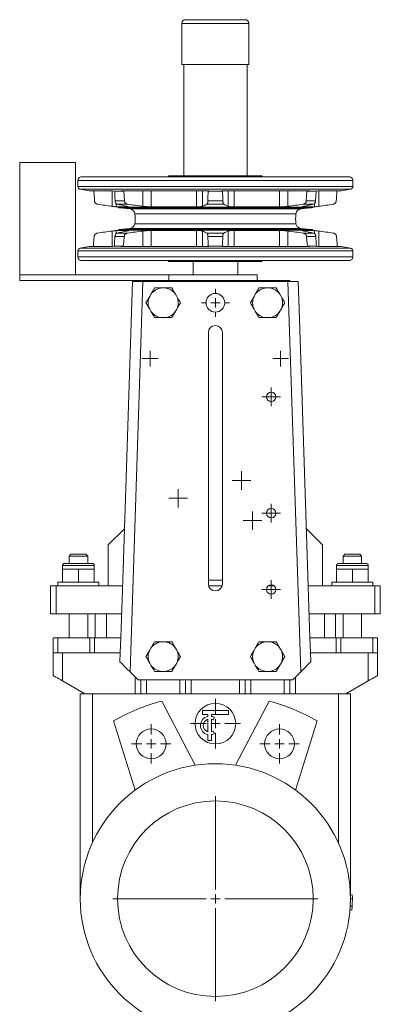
# Model space of a CAD drawing. Header units: millimetres. Extents: x -197 to 339, y 5 to 815.
# Tile 2 of 3: x -197 to -3, y 286 to 815. Entities that reach past the tile are written whole.
import ezdxf

# ---------------------------------------------------------------- set-up
doc = ezdxf.new("R2010")
doc.units = ezdxf.units.MM

# ---------------------------------------------------------------- blocks, each defined once
blk = doc.blocks.new('SW_CENTERMARKSYMBOL_0')
at = {"color": 0, "linetype": 'Continuous', "lineweight": 0}
for p, q in [((0, 5), (0, 55)), ((-5, 0), (-55, 0)), ((0, 0), (-2.5, 0)), ((0, 0), (0, 2.5)), ((0, 0), (0, -2.5)), ((0, 0), (2.5, 0)), ((5, 0), (55, 0)), ((0, -5), (0, -55))]:
    blk.add_line(p, q, dxfattribs=at)
blk = doc.blocks.new('SW_CENTERMARKSYMBOL_1')
at = {"color": 0, "linetype": 'Continuous', "lineweight": 0}
for p, q in [((0, 5), (0, 10.5)), ((-5, 0), (-10.5, 0)), ((0, 0), (-2.5, 0)), ((0, 0), (0, 2.5)), ((0, 0), (0, -2.5)), ((0, 0), (2.5, 0)), ((5, 0), (10.5, 0)), ((0, -5), (0, -10.5))]:
    blk.add_line(p, q, dxfattribs=at)
blk = doc.blocks.new('SW_CENTERMARKSYMBOL_2')
at = {"color": 0, "linetype": 'Continuous', "lineweight": 0}
for p, q in [((0, 5), (0, 10.5)), ((-5, 0), (-10.5, 0)), ((0, 0), (-2.5, 0)), ((0, 0), (0, 2.5)), ((0, 0), (0, -2.5)), ((0, 0), (2.5, 0)), ((5, 0), (10.5, 0)), ((0, -5), (0, -10.5))]:
    blk.add_line(p, q, dxfattribs=at)
blk = doc.blocks.new('SW_CENTERMARKSYMBOL_5')
at = {"color": 0, "linetype": 'Continuous', "lineweight": 0}
for p, q in [((0, 5), (0, 13.4)), ((-5, 0), (-13.4, 0)), ((0, 0), (-2.5, 0)), ((0, 0), (0, 2.5)), ((0, 0), (0, -2.5)), ((0, 0), (2.5, 0)), ((5, 0), (13.4, 0)), ((0, -5), (0, -13.4))]:
    blk.add_line(p, q, dxfattribs=at)
blk = doc.blocks.new('SW_CENTERMARKSYMBOL_6')
at = {"color": 0, "linetype": 'Continuous', "lineweight": 0}
for p, q in [((-2.5, 0), (-5, 0)), ((0, 0), (-2.5, 0)), ((0, 2.5), (0, 5)), ((0, 0), (0, 2.5)), ((0, 0), (0, -2.5)), ((0, 0), (2.5, 0)), ((2.5, 0), (5, 0)), ((0, -2.5), (0, -5))]:
    blk.add_line(p, q, dxfattribs=at)
blk = doc.blocks.new('SW_CENTERMARKSYMBOL_7')
at = {"color": 0, "linetype": 'Continuous', "lineweight": 0}
for p, q in [((-2.5, 0), (-5, 0)), ((0, 0), (-2.5, 0)), ((0, 2.5), (0, 5)), ((0, 0), (0, 2.5)), ((0, 0), (0, -2.5)), ((0, 0), (2.5, 0)), ((2.5, 0), (5, 0)), ((0, -2.5), (0, -5))]:
    blk.add_line(p, q, dxfattribs=at)
blk = doc.blocks.new('SW_CENTERMARKSYMBOL_8')
at = {"color": 0, "linetype": 'Continuous', "lineweight": 0}
for p, q in [((-2.5, 0), (-5, 0)), ((0, 0), (-2.5, 0)), ((0, 2.5), (0, 5)), ((0, 0), (0, 2.5)), ((0, 0), (0, -2.5)), ((0, 0), (2.5, 0)), ((2.5, 0), (5, 0)), ((0, -2.5), (0, -5))]:
    blk.add_line(p, q, dxfattribs=at)
blk = doc.blocks.new('SW_CENTERMARKSYMBOL_9')
at = {"color": 0, "linetype": 'Continuous', "lineweight": 0}
for p, q in [((0, 5), (0, 7.5)), ((-5, 0), (-7.5, 0)), ((0, 0), (-2.5, 0)), ((0, 0), (0, 2.5)), ((0, 0), (0, -2.5)), ((0, 0), (2.5, 0)), ((5, 0), (7.5, 0)), ((0, -5), (0, -7.5))]:
    blk.add_line(p, q, dxfattribs=at)
blk = doc.blocks.new('SW_CENTERMARKSYMBOL_10')
at = {"color": 0, "linetype": 'Continuous', "lineweight": 0}
for p, q in [((-2.5, 0), (-4.25, 0)), ((0, 0), (-2.5, 0)), ((0, 2.5), (0, 4.25)), ((0, 0), (0, 2.5)), ((0, 0), (0, -2.5)), ((0, 0), (2.5, 0)), ((2.5, 0), (4.25, 0)), ((0, -2.5), (0, -4.25))]:
    blk.add_line(p, q, dxfattribs=at)
blk = doc.blocks.new('SW_CENTERMARKSYMBOL_11')
at = {"color": 0, "linetype": 'Continuous', "lineweight": 0}
for p, q in [((-2.5, 0), (-4.25, 0)), ((0, 0), (-2.5, 0)), ((0, 2.5), (0, 4.25)), ((0, 0), (0, 2.5)), ((0, 0), (0, -2.5)), ((0, 0), (2.5, 0)), ((2.5, 0), (4.25, 0)), ((0, -2.5), (0, -4.25))]:
    blk.add_line(p, q, dxfattribs=at)
blk = doc.blocks.new('SW_CENTERMARKSYMBOL_12')
at = {"color": 0, "linetype": 'Continuous', "lineweight": 0}
for p, q in [((-2.5, 0), (-5, 0)), ((0, 0), (-2.5, 0)), ((0, 2.5), (0, 5)), ((0, 0), (0, 2.5)), ((0, 0), (0, -2.5)), ((0, 0), (2.5, 0)), ((2.5, 0), (5, 0)), ((0, -2.5), (0, -5))]:
    blk.add_line(p, q, dxfattribs=at)
blk = doc.blocks.new('SW_CENTERMARKSYMBOL_13')
at = {"color": 0, "linetype": 'Continuous', "lineweight": 0}
for p, q in [((-2.5, 0), (-5, 0)), ((0, 0), (-2.5, 0)), ((0, 2.5), (0, 5)), ((0, 0), (0, 2.5)), ((0, 0), (0, -2.5)), ((0, 0), (2.5, 0)), ((2.5, 0), (5, 0)), ((0, -2.5), (0, -5))]:
    blk.add_line(p, q, dxfattribs=at)
blk = doc.blocks.new('SW_CENTERMARKSYMBOL_14')
at = {"color": 0, "linetype": 'Continuous', "lineweight": 0}
for p, q in [((-2.5, 0), (-5, 0)), ((0, 0), (-2.5, 0)), ((0, 2.5), (0, 5)), ((0, 0), (0, 2.5)), ((0, 0), (0, -2.5)), ((0, 0), (2.5, 0)), ((2.5, 0), (5, 0)), ((0, -2.5), (0, -5))]:
    blk.add_line(p, q, dxfattribs=at)

msp = doc.modelspace()

# ---------------------------------------------------------------- linework, layer by layer
at = {"color": 7, "linetype": 'Continuous', "lineweight": 15}
for p, q in [((-107.78, 814.53), (-91.78, 814.53)), ((-91.78, 814.53), (-75.78, 814.53)), ((-109.78, 812.53), (-109.78, 790.53)), ((-73.78, 790.53), (-73.78, 812.53)), ((-109.78, 790.53), (-91.78, 790.53)), ((-108.78, 790.53), (-108.78, 730.68)), ((-91.78, 790.53), (-73.78, 790.53)), ((-74.78, 730.68), (-74.78, 790.53)), ((-166.78, 737.83), (-196.78, 737.83)), ((-196.78, 707.68), (-196.78, 737.83)), ((-166.78, 707.68), (-166.78, 737.83)), ((-163.53, 730.18), (-20.03, 730.18)), ((-116.88, 730.68), (-116.91, 730.18)), ((-116.88, 730.68), (-66.69, 730.68)), ((-66.66, 730.18), (-66.69, 730.68)), ((-165.53, 728.18), (-165.53, 724.95)), ((-18.03, 724.95), (-18.03, 728.18)), ((-164.28, 723.47), (-159.53, 722.68)), ((-146.83, 722.68), (-159.53, 722.68)), ((-156.98, 722.4), (-158.51, 722.68)), ((-147.22, 722.68), (-147.22, 714.34)), ((-146.83, 722.68), (-145.81, 722.4)), ((-145.81, 722.4), (-140.93, 722.4)), ((-95.23, 722.68), (-142.54, 722.68)), ((-140.93, 722.4), (-142.54, 722.68)), ((-130.74, 722.68), (-130.74, 714.34)), ((-126.26, 722.68), (-126.26, 714.02)), ((-101.96, 722.68), (-101.96, 714.02)), ((-98.64, 722.68), (-98.64, 714.34)), ((-95.23, 722.68), (-95.69, 722.4)), ((-95.69, 722.4), (-87.87, 722.4)), ((-41.03, 722.68), (-88.34, 722.68)), ((-87.87, 722.4), (-88.34, 722.68)), ((-84.93, 722.68), (-84.93, 714.34)), ((-81.61, 722.68), (-81.61, 714.02)), ((-57.3, 722.68), (-57.3, 714.02)), ((-52.82, 722.68), (-52.82, 714.34)), ((-41.03, 722.68), (-42.63, 722.4)), ((-42.63, 722.4), (-37.76, 722.4)), ((-37.76, 722.4), (-36.73, 722.68)), ((-24.03, 722.68), (-36.73, 722.68)), ((-36.35, 722.68), (-36.35, 714.34)), ((-25.05, 722.68), (-26.59, 722.4)), ((-24.03, 722.68), (-19.29, 723.47)), ((-145.58, 717.23), (-140.58, 717.23)), ((-144.98, 715.75), (-144.98, 714.02)), ((-144.98, 714.02), (-144.14, 713.91)), ((-144.98, 714.02), (-138.95, 714.02)), ((-144.46, 715.39), (-138.83, 715.39)), ((-144.14, 713.91), (-39.43, 713.91)), ((-126.26, 714.02), (-101.96, 714.02)), ((-96.3, 715.39), (-87.27, 715.39)), ((-95.79, 717.23), (-87.77, 717.23)), ((-81.61, 714.02), (-57.3, 714.02)), ((-44.73, 715.39), (-39.1, 715.39)), ((-44.61, 714.02), (-38.58, 714.02)), ((-42.98, 717.23), (-37.98, 717.23)), ((-39.43, 713.91), (-38.58, 714.02)), ((-38.58, 714.02), (-38.58, 715.78)), ((-143.02, 713.42), (-137.69, 712.89)), ((-45.87, 712.89), (-40.55, 713.42)), ((-196.78, 677.53), (-196.78, 707.68)), ((-166.78, 677.53), (-166.78, 707.68)), ((-147.22, 701.02), (-147.22, 692.68)), ((-145.68, 698.14), (-140.74, 698.14)), ((-144.27, 701.43), (-144.98, 701.34)), ((-144.98, 701.34), (-144.98, 699.67)), ((-138.95, 701.34), (-144.98, 701.34)), ((-144.53, 699.96), (-138.94, 699.96)), ((-144.27, 701.43), (-39.3, 701.43)), ((-137.69, 702.46), (-143.15, 701.91)), ((-130.74, 701.02), (-130.74, 692.68)), ((-101.96, 701.34), (-126.26, 701.34)), ((-126.26, 701.34), (-126.26, 692.68)), ((-101.96, 701.34), (-101.96, 692.68)), ((-98.64, 701.02), (-98.64, 692.68)), ((-96.27, 699.96), (-87.3, 699.96)), ((-95.75, 698.14), (-87.82, 698.14)), ((-84.93, 701.02), (-84.93, 692.68)), ((-57.3, 701.34), (-81.61, 701.34)), ((-81.61, 701.34), (-81.61, 692.68)), ((-57.3, 701.34), (-57.3, 692.68)), ((-52.82, 701.02), (-52.82, 692.68)), ((-40.41, 701.91), (-45.87, 702.46)), ((-44.63, 699.96), (-39.04, 699.96)), ((-38.58, 701.34), (-44.61, 701.34)), ((-42.82, 698.14), (-37.88, 698.14)), ((-38.58, 701.34), (-39.3, 701.43)), ((-38.58, 699.69), (-38.58, 701.34)), ((-36.35, 701.02), (-36.35, 692.68)), ((-159.53, 692.68), (-164.28, 691.88)), ((-146.83, 692.68), (-159.53, 692.68)), ((-158.51, 692.68), (-157.22, 692.91)), ((-145.97, 692.91), (-146.83, 692.68)), ((-145.97, 692.91), (-141.19, 692.91)), ((-142.54, 692.68), (-141.19, 692.91)), ((-95.23, 692.68), (-142.54, 692.68)), ((-95.62, 692.91), (-95.23, 692.68)), ((-95.62, 692.91), (-87.95, 692.91)), ((-88.34, 692.68), (-87.95, 692.91)), ((-41.03, 692.68), (-88.34, 692.68)), ((-42.38, 692.91), (-41.03, 692.68)), ((-42.38, 692.91), (-37.6, 692.91)), ((-36.73, 692.68), (-37.6, 692.91)), ((-24.03, 692.68), (-36.73, 692.68)), ((-26.34, 692.91), (-25.05, 692.68)), ((-19.29, 691.88), (-24.03, 692.68)), ((-165.53, 690.41), (-165.53, 687.18)), ((-18.03, 687.18), (-18.03, 690.41)), ((-163.53, 685.18), (-20.03, 685.18)), ((-116.91, 685.18), (-116.88, 684.68)), ((-116.88, 684.68), (-66.69, 684.68)), ((-103.78, 684.68), (-103.78, 677.53)), ((-79.78, 677.53), (-79.78, 684.68)), ((-66.69, 684.68), (-66.66, 685.18)), ((-196.78, 677.53), (-196.78, 674.53)), ((-196.78, 677.53), (-116.78, 677.53)), ((-116.78, 677.53), (-116.78, 674.53)), ((-116.78, 677.53), (-69.28, 677.53)), ((-69.28, 677.53), (-69.28, 674.53)), ((-196.78, 674.53), (-116.78, 674.53)), ((-130.7, 674.03), (-137.55, 464.29)), ((-136.28, 674.03), (-130.7, 674.03)), ((-131.78, 674.53), (-131.78, 674.03)), ((-130.7, 674.03), (-91.78, 674.03)), ((-126.78, 674.53), (-126.78, 674.03)), ((-116.78, 674.53), (-69.28, 674.53)), ((-91.78, 674.03), (-52.87, 674.03)), ((-69.28, 674.53), (-56.78, 674.53)), ((-56.78, 674.53), (-56.78, 674.03)), ((-56.78, 674.53), (-51.78, 674.53)), ((-46.01, 464.29), (-52.87, 674.03)), ((-52.87, 674.03), (-47.28, 674.03)), ((-51.78, 674.53), (-51.78, 674.03)), ((-126.39, 667.08), (-127.03, 665.98)), ((-119.14, 670.53), (-120.42, 670.53)), ((-112.53, 665.98), (-113.17, 667.08)), ((-70.39, 667.08), (-71.03, 665.98)), ((-63.14, 670.53), (-64.42, 670.53)), ((-56.53, 665.98), (-57.17, 667.08)), ((-127.03, 665.98), (-129.02, 662.53)), ((-71.03, 665.98), (-73.02, 662.53)), ((-127.03, 659.08), (-126.39, 657.97)), ((-113.17, 657.97), (-112.53, 659.08)), ((-71.03, 659.08), (-70.39, 657.97)), ((-57.17, 657.97), (-56.53, 659.08)), ((-120.42, 654.53), (-119.14, 654.53)), ((-64.42, 654.53), (-63.14, 654.53)), ((-95.53, 511.53), (-95.53, 646.53)), ((-88.03, 646.53), (-88.03, 511.53)), ((-140.63, 541.18), (-149.28, 532.53)), ((-34.28, 532.53), (-42.94, 541.18)), ((-149.28, 510.53), (-149.28, 532.53)), ((-34.28, 510.53), (-34.28, 532.53)), ((-169.28, 527.53), (-170.28, 526.53)), ((-170.28, 526.53), (-170.28, 522.53)), ((-165.28, 526.53), (-170.28, 526.53)), ((-169.28, 527.53), (-165.28, 527.53)), ((-165.28, 527.53), (-161.28, 527.53)), ((-160.28, 526.53), (-165.28, 526.53)), ((-160.28, 526.53), (-161.28, 527.53)), ((-160.28, 522.53), (-160.28, 526.53)), ((-22.28, 527.53), (-23.28, 526.53)), ((-23.28, 526.53), (-23.28, 522.53)), ((-18.28, 526.53), (-23.28, 526.53)), ((-22.28, 527.53), (-18.28, 527.53)), ((-18.28, 527.53), (-14.28, 527.53)), ((-13.28, 526.53), (-18.28, 526.53)), ((-13.28, 526.53), (-14.28, 527.53)), ((-13.28, 522.53), (-13.28, 526.53)), ((-173.78, 521.53), (-173.78, 519.53)), ((-173.78, 519.53), (-173.78, 512.53)), ((-169.53, 519.53), (-173.78, 519.53)), ((-172.78, 522.53), (-165.28, 522.53)), ((-165.28, 519.53), (-169.53, 519.53)), ((-165.28, 522.53), (-157.78, 522.53)), ((-165.28, 519.53), (-165.28, 512.53)), ((-161.03, 519.53), (-165.28, 519.53)), ((-156.78, 519.53), (-161.03, 519.53)), ((-156.78, 519.53), (-156.78, 521.53)), ((-156.78, 519.53), (-156.78, 512.53)), ((-26.78, 521.53), (-26.78, 519.53)), ((-26.78, 519.53), (-26.78, 512.53)), ((-26.78, 519.53), (-22.53, 519.53)), ((-25.78, 522.53), (-18.28, 522.53)), ((-22.53, 519.53), (-18.28, 519.53)), ((-18.28, 522.53), (-10.78, 522.53)), ((-18.28, 519.53), (-18.28, 512.53)), ((-18.28, 519.53), (-14.03, 519.53)), ((-14.03, 519.53), (-9.78, 519.53)), ((-9.78, 519.53), (-9.78, 521.53)), ((-9.78, 519.53), (-9.78, 512.53)), ((-95.53, 513.53), (-88.03, 513.53)), ((-180.28, 510.53), (-180.28, 495.53)), ((-180.28, 510.53), (-177.28, 510.53)), ((-177.28, 510.53), (-177.28, 495.53)), ((-177.28, 510.53), (-141.63, 510.53)), ((-176.28, 512.53), (-176.28, 510.53)), ((-165.28, 512.53), (-176.28, 512.53)), ((-154.28, 512.53), (-165.28, 512.53)), ((-154.28, 510.53), (-154.28, 512.53)), ((-95.4, 510.53), (-88.17, 510.53)), ((-63.28, 510.53), (-60.28, 510.53)), ((-41.93, 510.53), (-6.28, 510.53)), ((-29.28, 512.53), (-29.28, 510.53)), ((-29.28, 512.53), (-18.28, 512.53)), ((-18.28, 512.53), (-7.28, 512.53)), ((-7.28, 510.53), (-7.28, 512.53)), ((-6.28, 510.53), (-6.28, 495.53)), ((-6.28, 510.53), (-3.28, 510.53)), ((-3.28, 510.53), (-3.28, 495.53)), ((-180.28, 495.53), (-177.28, 495.53)), ((-177.28, 495.53), (-142.12, 495.53)), ((-170.28, 495.53), (-170.28, 482.53)), ((-160.28, 482.53), (-160.28, 495.53)), ((-156.28, 495.53), (-156.28, 482.53)), ((-150.28, 495.53), (-150.28, 482.53)), ((-41.44, 495.53), (-6.28, 495.53)), ((-33.28, 495.53), (-33.28, 482.53)), ((-27.28, 495.53), (-27.28, 482.53)), ((-23.28, 495.53), (-23.28, 482.53)), ((-13.28, 482.53), (-13.28, 495.53)), ((-6.28, 495.53), (-3.28, 495.53)), ((-142.37, 488.03), (-142.55, 482.53)), ((-41.2, 488.03), (-41.02, 482.53)), ((-178.78, 474.53), (-178.78, 482.53)), ((-178.78, 482.53), (-176.28, 482.53)), ((-176.28, 474.53), (-176.28, 482.53)), ((-176.28, 482.53), (-159.16, 482.53)), ((-159.16, 474.53), (-159.16, 482.53)), ((-159.16, 482.53), (-156.66, 482.53)), ((-156.66, 474.53), (-156.66, 482.53)), ((-156.66, 482.53), (-142.55, 482.53)), ((-142.55, 482.53), (-142.81, 474.53)), ((-41.02, 482.53), (-40.76, 474.53)), ((-41.02, 482.53), (-26.91, 482.53)), ((-26.91, 474.53), (-26.91, 482.53)), ((-26.91, 482.53), (-24.41, 482.53)), ((-24.41, 474.53), (-24.41, 482.53)), ((-24.41, 482.53), (-7.28, 482.53)), ((-7.28, 474.53), (-7.28, 482.53)), ((-7.28, 482.53), (-4.78, 482.53)), ((-4.78, 474.53), (-4.78, 482.53)), ((-126.39, 477.08), (-127.03, 475.98)), ((-119.14, 480.53), (-120.42, 480.53)), ((-112.53, 475.98), (-113.17, 477.08)), ((-70.39, 477.08), (-71.03, 475.98)), ((-63.14, 480.53), (-64.42, 480.53)), ((-56.53, 475.98), (-57.17, 477.08)), ((-178.78, 474.53), (-176.28, 474.53)), ((-178.78, 462.34), (-178.78, 474.53)), ((-176.28, 474.53), (-159.16, 474.53)), ((-173.78, 459.45), (-173.78, 474.53)), ((-159.16, 474.53), (-156.66, 474.53)), ((-156.66, 474.53), (-142.81, 474.53)), ((-142.81, 474.53), (-142.97, 469.71)), ((-40.76, 474.53), (-40.6, 469.71)), ((-40.76, 474.53), (-26.91, 474.53)), ((-26.91, 474.53), (-24.41, 474.53)), ((-24.41, 474.53), (-7.28, 474.53)), ((-9.78, 459.45), (-9.78, 474.53)), ((-7.28, 474.53), (-4.78, 474.53)), ((-4.78, 462.34), (-4.78, 474.53)), ((-127.03, 469.08), (-126.39, 467.97)), ((-113.17, 467.97), (-112.53, 469.08)), ((-71.03, 469.08), (-70.39, 467.97)), ((-57.17, 467.97), (-56.53, 469.08)), ((-133.29, 460.03), (-137.55, 464.29)), ((-133.29, 460.03), (-50.28, 460.03)), ((-131.78, 452.53), (-131.78, 460.03)), ((-128.78, 452.53), (-128.78, 460.03)), ((-120.42, 464.53), (-119.14, 464.53)), ((-110.78, 452.53), (-110.78, 460.03)), ((-107.78, 452.53), (-107.78, 460.03)), ((-75.78, 452.53), (-75.78, 460.03)), ((-72.78, 452.53), (-72.78, 460.03)), ((-64.42, 464.53), (-63.14, 464.53)), ((-54.78, 452.53), (-54.78, 460.03)), ((-51.78, 452.53), (-51.78, 460.03)), ((-46.01, 464.29), (-50.28, 460.03)), ((-173.78, 459.45), (-161.78, 452.53)), ((-21.78, 452.53), (-9.78, 459.45)), ((-164.28, 342.53), (-164.28, 452.53)), ((-164.28, 452.53), (-161.78, 452.53)), ((-134.78, 452.53), (-161.78, 452.53)), ((-157.78, 372.53), (-157.78, 452.53)), ((-131.78, 452.53), (-134.78, 452.53)), ((-128.78, 452.53), (-131.78, 452.53)), ((-110.78, 452.53), (-128.78, 452.53)), ((-107.78, 452.53), (-110.78, 452.53)), ((-104.78, 452.53), (-107.78, 452.53)), ((-78.78, 452.53), (-104.78, 452.53)), ((-75.78, 452.53), (-78.78, 452.53)), ((-72.78, 452.53), (-75.78, 452.53)), ((-54.78, 452.53), (-72.78, 452.53)), ((-51.78, 452.53), (-54.78, 452.53)), ((-48.78, 452.53), (-51.78, 452.53)), ((-21.78, 452.53), (-48.78, 452.53)), ((-25.78, 372.53), (-25.78, 452.53)), ((-21.78, 452.53), (-19.28, 452.53)), ((-19.28, 342.53), (-19.28, 452.53)), ((-102.65, 414.21), (-120.6, 448.68)), ((-80.91, 414.21), (-62.96, 448.68)), ((-98.78, 441.53), (-98.78, 443.53)), ((-98.78, 443.53), (-84.78, 443.53)), ((-95.78, 441.53), (-98.78, 441.53)), ((-95.78, 440.43), (-95.78, 441.53)), ((-95.78, 432.17), (-95.78, 438.88)), ((-93.78, 440.43), (-93.78, 441.53)), ((-84.78, 441.53), (-93.78, 441.53)), ((-93.78, 432.17), (-93.78, 438.88)), ((-92.28, 439.86), (-93.03, 438.56)), ((-84.78, 443.53), (-84.78, 441.53)), ((-146.47, 437.97), (-134.78, 400.9)), ((-37.1, 437.97), (-48.78, 400.9)), ((-95.78, 427.53), (-95.78, 430.63)), ((-93.78, 427.53), (-93.78, 430.63)), ((-92.28, 431.2), (-93.03, 432.5)), ((-95.78, 427.53), (-93.78, 427.53)), ((-19.31, 344.52), (-18.31, 344.54)), ((-19.39, 338.52), (-18.39, 338.46)), ((-19.28, 342.52), (-18.28, 342.52)), ((-19.53, 336.52), (-18.53, 336.44))]:
    msp.add_line(p, q, dxfattribs=at)
at = {"color": 8, "linetype": 'Continuous', "lineweight": 15}
for p, q in [((-109.78, 812.53), (-91.78, 812.53)), ((-91.78, 812.53), (-73.78, 812.53)), ((-165.53, 728.18), (-18.03, 728.18)), ((-165.53, 724.95), (-18.03, 724.95)), ((-164.28, 723.47), (-19.29, 723.47)), ((-138.95, 714.26), (-138.95, 714.02)), ((-44.61, 714.26), (-44.61, 714.02)), ((-143.02, 713.42), (-40.55, 713.42)), ((-137.69, 712.89), (-45.87, 712.89)), ((-135.02, 710.35), (-48.54, 710.35)), ((-135.02, 705), (-48.54, 705)), ((-143.15, 701.91), (-40.41, 701.91)), ((-138.95, 701.34), (-138.95, 701.1)), ((-137.69, 702.46), (-45.87, 702.46)), ((-44.61, 701.34), (-44.61, 701.1)), ((-165.53, 690.41), (-18.03, 690.41)), ((-164.28, 691.88), (-19.29, 691.88)), ((-165.53, 687.18), (-18.03, 687.18)), ((-165.28, 521.53), (-173.78, 521.53)), ((-156.78, 521.53), (-165.28, 521.53)), ((-18.28, 521.53), (-26.78, 521.53)), ((-9.78, 521.53), (-18.28, 521.53)), ((-134.78, 452.53), (-134.78, 461.52)), ((-104.78, 452.53), (-104.78, 460.03)), ((-78.78, 452.53), (-78.78, 460.03)), ((-48.78, 452.53), (-48.78, 461.52))]:
    msp.add_line(p, q, dxfattribs=at)
at = {"color": 7, "linetype": 'Continuous', "lineweight": 15, "flags": 128}
for points in [[(-156.64, 717.23), (-156.73, 718.53), (-156.98, 722.4)], [(-145.81, 722.4), (-145.68, 719.6), (-145.58, 717.23)], [(-140.58, 717.23), (-140.77, 720.02), (-140.93, 722.4)], [(-95.69, 722.4), (-95.77, 718.44), (-95.79, 717.23)], [(-87.77, 717.23), (-87.8, 718.44), (-87.87, 722.4)], [(-42.63, 722.4), (-42.82, 719.68), (-42.98, 717.23)], [(-37.98, 717.23), (-37.88, 719.6), (-37.76, 722.4)], [(-26.59, 722.4), (-26.84, 718.53), (-26.92, 717.23)], [(-157.22, 692.91), (-157.12, 694.23), (-156.8, 698.14)], [(-145.68, 698.14), (-145.88, 694.51), (-145.97, 692.91)], [(-141.19, 692.91), (-140.99, 695.29), (-140.74, 698.14)], [(-95.75, 698.14), (-95.65, 694.34), (-95.62, 692.91)], [(-87.95, 692.91), (-87.91, 694.34), (-87.82, 698.14)], [(-42.82, 698.14), (-42.62, 695.71), (-42.38, 692.91)], [(-37.6, 692.91), (-37.68, 694.51), (-37.88, 698.14)], [(-26.77, 698.14), (-26.45, 694.23), (-26.34, 692.91)], [(-142.37, 488.03), (-141.88, 503.02), (-139.92, 562.99), (-136.28, 674.03)], [(-47.28, 674.03), (-46.79, 659.03), (-44.83, 599.07), (-41.2, 488.03)], [(-142.97, 469.71), (-141.84, 468.58), (-140.52, 467.26), (-139.07, 465.81), (-137.55, 464.29)], [(-46.01, 464.29), (-44.5, 465.81), (-43.05, 467.26), (-41.73, 468.58), (-40.6, 469.71)], [(-178.78, 462.34), (-178.69, 462.29), (-178.4, 462.12), (-177.94, 461.85), (-177.32, 461.5), (-176.56, 461.06), (-175.7, 460.56), (-174.76, 460.02), (-173.78, 459.45)], [(-9.78, 459.45), (-8.81, 460.02), (-7.87, 460.56), (-7, 461.06), (-6.25, 461.5), (-5.63, 461.85), (-5.16, 462.12), (-4.88, 462.29), (-4.78, 462.34)]]:
    msp.add_lwpolyline(points, dxfattribs=at)
at = {"color": 7, "linetype": 'Continuous', "lineweight": 15}
for centre, radius in [((-91.78, 662.53), 5), ((-61.78, 612.03), 2.5), ((-61.78, 549.53), 2.5), ((-61.78, 508.53), 2.5), ((-91.78, 436.53), 10.9), ((-126.22, 425.68), 8), ((-57.34, 425.68), 8), ((-91.78, 342.53), 72.5), ((-91.78, 342.53), 52.5)]:
    msp.add_circle(centre, radius, dxfattribs=at)
for centre, radius, start, end in [((-107.78, 812.53), 2, 90, 180), ((-75.78, 812.53), 2, 0, 90), ((-152.82, 707.68), 18, 351.4469, 8.5531), ((-30.74, 707.68), 18, 171.4469, 188.5531), ((-164.03, 690.41), 1.5, 99.4623, 180), ((-19.53, 690.41), 1.5, 0, 80.5377), ((-119.78, 662.53), 8.03, 94.5671, 145.4329), ((-119.78, 662.53), 8.03, 34.5671, 85.4329), ((-63.78, 662.53), 8.03, 94.5671, 145.4329), ((-63.78, 662.53), 8.03, 34.5671, 85.4329), ((-119.78, 662.53), 8.03, 154.5671, 205.4329), ((-119.78, 662.53), 8.03, 334.5671, 25.4329), ((-63.78, 662.53), 8.03, 154.5671, 205.4329), ((-63.78, 662.53), 8.03, 334.5671, 25.4329), ((-119.78, 662.53), 8.03, 214.5671, 265.4329), ((-119.78, 662.53), 8.03, 274.5671, 325.4329), ((-63.78, 662.53), 8.03, 214.5671, 265.4329), ((-63.78, 662.53), 8.03, 274.5671, 325.4329), ((-91.78, 646.53), 3.75, 0, 180), ((-172.78, 521.53), 1, 90, 180), ((-157.78, 521.53), 1, 0, 90), ((-25.78, 521.53), 1, 90, 180), ((-10.78, 521.53), 1, 0, 90), ((-91.78, 511.53), 3.75, 180, 0), ((-119.78, 472.53), 8.03, 154.5671, 205.4329), ((-119.78, 472.53), 8.03, 94.5671, 145.4329), ((-119.78, 472.53), 8.03, 34.5671, 85.4329), ((-119.78, 472.53), 8.03, 334.5671, 25.4329), ((-63.78, 472.53), 8.03, 154.5671, 205.4329), ((-63.78, 472.53), 8.03, 94.5671, 145.4329), ((-63.78, 472.53), 8.03, 34.5671, 85.4329), ((-63.78, 472.53), 8.03, 334.5671, 25.4329), ((-119.78, 472.53), 8.03, 214.5671, 265.4329), ((-119.78, 472.53), 8.03, 274.5671, 325.4329), ((-63.78, 472.53), 8.03, 214.5671, 265.4329), ((-63.78, 472.53), 8.03, 274.5671, 325.4329), ((-91.78, 342.53), 110, 105.188, 119.812), ((-91.78, 342.53), 110, 60.188, 74.812), ((-94.78, 435.53), 5, 101.537, 258.463), ((-94.78, 435.53), 3.5, 106.6015, 253.3985), ((-94.78, 435.53), 5, 60, 78.463), ((-94.78, 435.53), 3.5, 60, 73.3985), ((-94.78, 435.53), 3.5, 286.6015, 300), ((-94.78, 435.53), 5, 281.537, 300), ((-91.78, 342.53), 73.5, 359.9921, 1.5727), ((-91.78, 342.53), 73.5, 355.2504, 356.831), ((-91.78, 342.53), 73.5, 356.831, 359.9921)]:
    msp.add_arc(centre, radius, start, end, dxfattribs=at)
for points, knots in [([(-163.53, 730.18), (-163.82, 730.14), (-164.41, 730.07), (-165.08, 729.53), (-165.47, 728.85), (-165.51, 728.4), (-165.53, 728.18)], [0, 0, 0, 0, 0.270274, 0.5624, 0.789715, 1, 1, 1, 1]), ([(-18.03, 728.18), (-18.07, 728.46), (-18.14, 729.05), (-18.68, 729.72), (-19.35, 730.11), (-19.81, 730.15), (-20.03, 730.18)], [0, 0, 0, 0, 0.2702688, 0.5623975, 0.7897122, 1, 1, 1, 1]), ([(-165.53, 724.95), (-165.51, 724.76), (-165.47, 724.36), (-165.14, 723.89), (-164.72, 723.58), (-164.42, 723.5), (-164.28, 723.47)], [0, 0, 0, 0, 0.272243, 0.561904, 0.787741, 1, 1, 1, 1]), ([(-19.29, 723.47), (-19.1, 723.52), (-18.72, 723.63), (-18.31, 724.03), (-18.07, 724.49), (-18.05, 724.8), (-18.03, 724.95)], [0, 0, 0, 0, 0.272247, 0.5619, 0.787744, 1, 1, 1, 1]), ([(-154.97, 715.39), (-155.07, 715.42), (-155.17, 715.45), (-155.37, 715.52), (-155.46, 715.56), (-155.65, 715.66), (-155.74, 715.71), (-155.92, 715.84), (-156.01, 715.91), (-156.17, 716.06), (-156.24, 716.15), (-156.37, 716.34), (-156.43, 716.44), (-156.52, 716.65), (-156.56, 716.76), (-156.62, 716.99), (-156.63, 717.11), (-156.64, 717.23)], [0, 0, 0, 0, 0.125, 0.125, 0.25, 0.25, 0.375, 0.375, 0.5, 0.5, 0.625, 0.625, 0.75, 0.75, 0.875, 0.875, 1, 1, 1, 1]), ([(-144.98, 714.02), (-145, 714.03), (-145.04, 714.04), (-145.59, 714.12), (-146.4, 714.23), (-147.01, 714.31), (-147.22, 714.34)], [0, 0, 0, 0, 0.19843, 0.519976, 0.841438, 1, 1, 1, 1]), ([(-145.58, 717.23), (-145.57, 717.11), (-145.56, 717), (-145.53, 716.77), (-145.5, 716.66), (-145.41, 716.34), (-145.32, 716.15), (-145.11, 715.83), (-144.99, 715.71), (-144.8, 715.56), (-144.73, 715.52), (-144.6, 715.45), (-144.53, 715.42), (-144.46, 715.39)], [0, 0, 0, 0, 0.125, 0.125, 0.25, 0.25, 0.5, 0.5, 0.75, 0.75, 0.875, 0.875, 1, 1, 1, 1]), ([(-144.14, 713.91), (-143.94, 713.77), (-143.6, 713.52), (-143.19, 713.45), (-143.02, 713.42)], [0, 0, 0, 0, 0.575123, 1, 1, 1, 1]), ([(-138.83, 715.39), (-138.94, 715.42), (-139.04, 715.45), (-139.25, 715.52), (-139.35, 715.56), (-139.55, 715.66), (-139.64, 715.71), (-139.83, 715.84), (-139.92, 715.91), (-140.08, 716.06), (-140.16, 716.15), (-140.3, 716.34), (-140.36, 716.44), (-140.46, 716.65), (-140.5, 716.76), (-140.55, 716.99), (-140.57, 717.11), (-140.58, 717.23)], [0, 0, 0, 0, 0.125, 0.125, 0.25, 0.25, 0.375, 0.375, 0.5, 0.5, 0.625, 0.625, 0.75, 0.75, 0.875, 0.875, 1, 1, 1, 1]), ([(-138.95, 714.02), (-138.77, 714.02), (-138.63, 714.03), (-138.51, 714.05), (-138.49, 714.06), (-138.46, 714.08), (-138.46, 714.09), (-138.49, 714.12), (-138.52, 714.14), (-138.6, 714.17), (-138.66, 714.19), (-138.87, 714.25), (-139.05, 714.29), (-139.29, 714.34)], [0, 0, 0, 0, 0.25, 0.25, 0.375, 0.375, 0.5, 0.5, 0.625, 0.625, 0.75, 0.75, 1, 1, 1, 1]), ([(-130.74, 714.34), (-130.56, 714.32), (-130.37, 714.29), (-129.99, 714.25), (-129.79, 714.23), (-129.4, 714.19), (-129.2, 714.17), (-128.8, 714.14), (-128.6, 714.12), (-128.21, 714.09), (-128.02, 714.08), (-127.64, 714.06), (-127.45, 714.05), (-126.9, 714.03), (-126.57, 714.02), (-126.26, 714.02)], [0, 0, 0, 0, 0.125, 0.125, 0.25, 0.25, 0.375, 0.375, 0.5, 0.5, 0.625, 0.625, 0.75, 0.75, 1, 1, 1, 1]), ([(-101.96, 714.02), (-101.57, 714.02), (-101.19, 714.03), (-100.66, 714.05), (-100.48, 714.06), (-100.16, 714.08), (-100, 714.09), (-99.71, 714.12), (-99.57, 714.14), (-99.32, 714.17), (-99.21, 714.19), (-98.9, 714.25), (-98.74, 714.29), (-98.64, 714.34)], [0, 0, 0, 0, 0.25, 0.25, 0.375, 0.375, 0.5, 0.5, 0.625, 0.625, 0.75, 0.75, 1, 1, 1, 1]), ([(-95.79, 717.23), (-95.8, 717.11), (-95.8, 717), (-95.82, 716.77), (-95.83, 716.66), (-95.87, 716.34), (-95.91, 716.15), (-96.01, 715.83), (-96.06, 715.71), (-96.15, 715.56), (-96.18, 715.52), (-96.24, 715.45), (-96.27, 715.42), (-96.3, 715.39)], [0, 0, 0, 0, 0.125, 0.125, 0.25, 0.25, 0.5, 0.5, 0.75, 0.75, 0.875, 0.875, 1, 1, 1, 1]), ([(-87.27, 715.39), (-87.3, 715.42), (-87.33, 715.45), (-87.39, 715.52), (-87.42, 715.56), (-87.47, 715.66), (-87.5, 715.71), (-87.56, 715.84), (-87.58, 715.91), (-87.63, 716.06), (-87.65, 716.15), (-87.69, 716.34), (-87.71, 716.44), (-87.74, 716.65), (-87.75, 716.76), (-87.77, 716.99), (-87.77, 717.11), (-87.77, 717.23)], [0, 0, 0, 0, 0.125, 0.125, 0.25, 0.25, 0.375, 0.375, 0.5, 0.5, 0.625, 0.625, 0.75, 0.75, 0.875, 0.875, 1, 1, 1, 1]), ([(-84.93, 714.34), (-84.88, 714.32), (-84.81, 714.29), (-84.65, 714.25), (-84.56, 714.23), (-84.25, 714.17), (-84, 714.14), (-83.56, 714.09), (-83.41, 714.08), (-83.08, 714.06), (-82.91, 714.05), (-82.55, 714.03), (-82.37, 714.03), (-82, 714.02), (-81.8, 714.02), (-81.61, 714.02)], [0, 0, 0, 0, 0.125, 0.125, 0.25, 0.25, 0.5, 0.5, 0.625, 0.625, 0.75, 0.75, 0.875, 0.875, 1, 1, 1, 1]), ([(-57.3, 714.02), (-57.15, 714.02), (-56.99, 714.02), (-56.65, 714.03), (-56.48, 714.03), (-56.12, 714.05), (-55.93, 714.06), (-55.55, 714.08), (-55.35, 714.09), (-54.76, 714.14), (-54.36, 714.17), (-53.57, 714.25), (-53.19, 714.29), (-52.82, 714.34)], [0, 0, 0, 0, 0.125, 0.125, 0.25, 0.25, 0.375, 0.375, 0.5, 0.5, 0.75, 0.75, 1, 1, 1, 1]), ([(-44.61, 714.02), (-44.8, 714.02), (-44.93, 714.03), (-45.05, 714.05), (-45.08, 714.06), (-45.1, 714.08), (-45.1, 714.09), (-45.07, 714.12), (-45.04, 714.14), (-44.96, 714.17), (-44.9, 714.19), (-44.7, 714.25), (-44.51, 714.29), (-44.28, 714.34)], [0, 0, 0, 0, 0.25, 0.25, 0.375, 0.375, 0.5, 0.5, 0.625, 0.625, 0.75, 0.75, 1, 1, 1, 1]), ([(-42.98, 717.23), (-43, 717.11), (-43.01, 717), (-43.07, 716.77), (-43.11, 716.66), (-43.25, 716.34), (-43.39, 716.15), (-43.72, 715.83), (-43.91, 715.71), (-44.21, 715.56), (-44.31, 715.52), (-44.52, 715.45), (-44.63, 715.42), (-44.73, 715.39)], [0, 0, 0, 0, 0.125, 0.125, 0.25, 0.25, 0.5, 0.5, 0.75, 0.75, 0.875, 0.875, 1, 1, 1, 1]), ([(-40.55, 713.42), (-40.32, 713.47), (-39.91, 713.54), (-39.58, 713.8), (-39.43, 713.91)], [0, 0, 0, 0, 0.544693, 1, 1, 1, 1]), ([(-39.1, 715.39), (-39.03, 715.42), (-38.97, 715.45), (-38.84, 715.52), (-38.77, 715.56), (-38.65, 715.66), (-38.58, 715.71), (-38.47, 715.84), (-38.41, 715.91), (-38.3, 716.06), (-38.25, 716.15), (-38.17, 716.34), (-38.13, 716.44), (-38.06, 716.65), (-38.04, 716.76), (-38, 716.99), (-37.99, 717.11), (-37.98, 717.23)], [0, 0, 0, 0, 0.125, 0.125, 0.25, 0.25, 0.375, 0.375, 0.5, 0.5, 0.625, 0.625, 0.75, 0.75, 0.875, 0.875, 1, 1, 1, 1]), ([(-36.35, 714.34), (-36.36, 714.34), (-36.79, 714.28), (-37.56, 714.18), (-38.36, 714.06), (-38.51, 714.04), (-38.58, 714.02)], [0, 0, 0, 0, 0.006255, 0.346937, 0.684384, 1, 1, 1, 1]), ([(-26.92, 717.23), (-26.93, 717.11), (-26.95, 717), (-27, 716.77), (-27.04, 716.66), (-27.18, 716.34), (-27.31, 716.15), (-27.63, 715.83), (-27.81, 715.71), (-28.1, 715.56), (-28.19, 715.52), (-28.39, 715.45), (-28.5, 715.42), (-28.6, 715.39)], [0, 0, 0, 0, 0.125, 0.125, 0.25, 0.25, 0.5, 0.5, 0.75, 0.75, 0.875, 0.875, 1, 1, 1, 1]), ([(-137.69, 712.89), (-137.34, 712.82), (-136.6, 712.67), (-135.77, 712), (-135.22, 711.19), (-135.09, 710.63), (-135.02, 710.35)], [0, 0, 0, 0, 0.27316, 0.561673, 0.786833, 1, 1, 1, 1]), ([(-48.54, 710.35), (-48.45, 710.7), (-48.26, 711.43), (-47.55, 712.23), (-46.72, 712.74), (-46.15, 712.84), (-45.87, 712.89)], [0, 0, 0, 0, 0.273157, 0.561672, 0.786832, 1, 1, 1, 1]), ([(-135.02, 705), (-135.12, 704.65), (-135.3, 703.92), (-136.01, 703.12), (-136.84, 702.62), (-137.41, 702.51), (-137.69, 702.46)], [0, 0, 0, 0, 0.273163, 0.561678, 0.786833, 1, 1, 1, 1]), ([(-45.87, 702.46), (-46.23, 702.53), (-46.96, 702.69), (-47.8, 703.35), (-48.34, 704.16), (-48.48, 704.72), (-48.54, 705)], [0, 0, 0, 0, 0.27316, 0.561673, 0.786833, 1, 1, 1, 1]), ([(-156.8, 698.14), (-156.78, 698.26), (-156.77, 698.38), (-156.71, 698.61), (-156.67, 698.72), (-156.57, 698.93), (-156.51, 699.03), (-156.38, 699.22), (-156.3, 699.3), (-156.05, 699.53), (-155.87, 699.65), (-155.58, 699.79), (-155.48, 699.83), (-155.27, 699.9), (-155.17, 699.93), (-155.07, 699.96)], [0, 0, 0, 0, 0.125, 0.125, 0.25, 0.25, 0.375, 0.375, 0.5, 0.5, 0.75, 0.75, 0.875, 0.875, 1, 1, 1, 1]), ([(-147.22, 701.02), (-147.01, 701.05), (-146.4, 701.13), (-145.59, 701.24), (-145.04, 701.32), (-145, 701.33), (-144.98, 701.34)], [0, 0, 0, 0, 0.158225, 0.479661, 0.80118, 1, 1, 1, 1]), ([(-144.53, 699.96), (-144.6, 699.93), (-144.67, 699.9), (-144.8, 699.83), (-144.87, 699.79), (-145.06, 699.65), (-145.19, 699.53), (-145.4, 699.23), (-145.5, 699.04), (-145.6, 698.72), (-145.63, 698.61), (-145.66, 698.38), (-145.67, 698.26), (-145.68, 698.14)], [0, 0, 0, 0, 0.125, 0.125, 0.25, 0.25, 0.5, 0.5, 0.75, 0.75, 0.875, 0.875, 1, 1, 1, 1]), ([(-143.15, 701.91), (-143.37, 701.87), (-143.78, 701.79), (-144.12, 701.55), (-144.27, 701.43)], [0, 0, 0, 0, 0.545059, 1, 1, 1, 1]), ([(-140.74, 698.14), (-140.73, 698.26), (-140.71, 698.38), (-140.65, 698.61), (-140.61, 698.72), (-140.5, 698.93), (-140.44, 699.03), (-140.3, 699.22), (-140.22, 699.3), (-139.97, 699.53), (-139.77, 699.65), (-139.47, 699.79), (-139.36, 699.83), (-139.15, 699.9), (-139.04, 699.93), (-138.94, 699.96)], [0, 0, 0, 0, 0.125, 0.125, 0.25, 0.25, 0.375, 0.375, 0.5, 0.5, 0.75, 0.75, 0.875, 0.875, 1, 1, 1, 1]), ([(-138.95, 701.34), (-138.77, 701.34), (-138.63, 701.33), (-138.51, 701.31), (-138.49, 701.3), (-138.46, 701.28), (-138.46, 701.27), (-138.49, 701.24), (-138.52, 701.22), (-138.6, 701.19), (-138.66, 701.17), (-138.87, 701.11), (-139.05, 701.07), (-139.29, 701.02)], [0, 0, 0, 0, 0.25, 0.25, 0.375, 0.375, 0.5, 0.5, 0.625, 0.625, 0.75, 0.75, 1, 1, 1, 1]), ([(-130.74, 701.02), (-130.56, 701.04), (-130.37, 701.07), (-129.99, 701.11), (-129.79, 701.13), (-129.4, 701.17), (-129.2, 701.19), (-128.8, 701.22), (-128.6, 701.24), (-128.21, 701.27), (-128.02, 701.28), (-127.64, 701.3), (-127.45, 701.31), (-126.9, 701.33), (-126.57, 701.34), (-126.26, 701.34)], [0, 0, 0, 0, 0.125, 0.125, 0.25, 0.25, 0.375, 0.375, 0.5, 0.5, 0.625, 0.625, 0.75, 0.75, 1, 1, 1, 1]), ([(-101.96, 701.34), (-101.57, 701.34), (-101.19, 701.33), (-100.66, 701.31), (-100.48, 701.3), (-100.16, 701.28), (-100, 701.27), (-99.71, 701.24), (-99.57, 701.22), (-99.32, 701.19), (-99.21, 701.17), (-98.9, 701.11), (-98.74, 701.07), (-98.64, 701.02)], [0, 0, 0, 0, 0.25, 0.25, 0.375, 0.375, 0.5, 0.5, 0.625, 0.625, 0.75, 0.75, 1, 1, 1, 1]), ([(-96.27, 699.96), (-96.24, 699.93), (-96.21, 699.9), (-96.14, 699.83), (-96.11, 699.79), (-96.03, 699.65), (-95.97, 699.53), (-95.87, 699.23), (-95.83, 699.04), (-95.78, 698.72), (-95.77, 698.61), (-95.75, 698.38), (-95.75, 698.26), (-95.75, 698.14)], [0, 0, 0, 0, 0.125, 0.125, 0.25, 0.25, 0.5, 0.5, 0.75, 0.75, 0.875, 0.875, 1, 1, 1, 1]), ([(-87.82, 698.14), (-87.82, 698.26), (-87.81, 698.38), (-87.79, 698.61), (-87.78, 698.72), (-87.75, 698.93), (-87.73, 699.03), (-87.69, 699.22), (-87.67, 699.3), (-87.6, 699.53), (-87.54, 699.65), (-87.45, 699.79), (-87.42, 699.83), (-87.36, 699.9), (-87.33, 699.93), (-87.3, 699.96)], [0, 0, 0, 0, 0.125, 0.125, 0.25, 0.25, 0.375, 0.375, 0.5, 0.5, 0.75, 0.75, 0.875, 0.875, 1, 1, 1, 1]), ([(-84.93, 701.02), (-84.88, 701.04), (-84.81, 701.07), (-84.65, 701.11), (-84.56, 701.13), (-84.25, 701.19), (-84, 701.22), (-83.56, 701.27), (-83.41, 701.28), (-83.08, 701.3), (-82.91, 701.31), (-82.55, 701.33), (-82.37, 701.33), (-82, 701.34), (-81.8, 701.34), (-81.61, 701.34)], [0, 0, 0, 0, 0.125, 0.125, 0.25, 0.25, 0.5, 0.5, 0.625, 0.625, 0.75, 0.75, 0.875, 0.875, 1, 1, 1, 1]), ([(-57.3, 701.34), (-57.15, 701.34), (-56.99, 701.34), (-56.65, 701.33), (-56.48, 701.33), (-56.12, 701.31), (-55.93, 701.3), (-55.55, 701.28), (-55.35, 701.27), (-54.76, 701.22), (-54.36, 701.19), (-53.57, 701.11), (-53.19, 701.07), (-52.82, 701.02)], [0, 0, 0, 0, 0.125, 0.125, 0.25, 0.25, 0.375, 0.375, 0.5, 0.5, 0.75, 0.75, 1, 1, 1, 1]), ([(-44.61, 701.34), (-44.8, 701.34), (-44.93, 701.33), (-45.05, 701.31), (-45.08, 701.3), (-45.1, 701.28), (-45.1, 701.27), (-45.07, 701.24), (-45.04, 701.22), (-44.96, 701.19), (-44.9, 701.17), (-44.7, 701.11), (-44.51, 701.07), (-44.28, 701.02)], [0, 0, 0, 0, 0.25, 0.25, 0.375, 0.375, 0.5, 0.5, 0.625, 0.625, 0.75, 0.75, 1, 1, 1, 1]), ([(-44.63, 699.96), (-44.52, 699.93), (-44.41, 699.9), (-44.2, 699.83), (-44.1, 699.79), (-43.8, 699.65), (-43.6, 699.53), (-43.26, 699.23), (-43.11, 699.04), (-42.96, 698.72), (-42.91, 698.61), (-42.85, 698.38), (-42.84, 698.26), (-42.82, 698.14)], [0, 0, 0, 0, 0.125, 0.125, 0.25, 0.25, 0.5, 0.5, 0.75, 0.75, 0.875, 0.875, 1, 1, 1, 1]), ([(-39.3, 701.43), (-39.49, 701.57), (-39.83, 701.82), (-40.24, 701.88), (-40.41, 701.91)], [0, 0, 0, 0, 0.574769, 1, 1, 1, 1]), ([(-37.88, 698.14), (-37.89, 698.26), (-37.9, 698.38), (-37.94, 698.61), (-37.97, 698.72), (-38.03, 698.93), (-38.07, 699.03), (-38.16, 699.22), (-38.21, 699.3), (-38.38, 699.53), (-38.5, 699.65), (-38.7, 699.79), (-38.76, 699.83), (-38.9, 699.9), (-38.97, 699.93), (-39.04, 699.96)], [0, 0, 0, 0, 0.125, 0.125, 0.25, 0.25, 0.375, 0.375, 0.5, 0.5, 0.75, 0.75, 0.875, 0.875, 1, 1, 1, 1]), ([(-38.58, 701.34), (-38.51, 701.32), (-38.36, 701.3), (-37.56, 701.18), (-36.79, 701.08), (-36.36, 701.02), (-36.35, 701.02)], [0, 0, 0, 0, 0.315776, 0.653291, 0.994029, 1, 1, 1, 1]), ([(-28.5, 699.96), (-28.39, 699.93), (-28.29, 699.9), (-28.09, 699.83), (-27.99, 699.79), (-27.7, 699.65), (-27.51, 699.53), (-27.19, 699.23), (-27.05, 699.04), (-26.9, 698.72), (-26.86, 698.61), (-26.8, 698.38), (-26.78, 698.26), (-26.77, 698.14)], [0, 0, 0, 0, 0.125, 0.125, 0.25, 0.25, 0.5, 0.5, 0.75, 0.75, 0.875, 0.875, 1, 1, 1, 1]), ([(-165.53, 687.18), (-165.5, 686.89), (-165.42, 686.3), (-164.88, 685.63), (-164.21, 685.24), (-163.75, 685.2), (-163.53, 685.18)], [0, 0, 0, 0, 0.270277, 0.562404, 0.789713, 1, 1, 1, 1]), ([(-20.03, 685.18), (-19.75, 685.21), (-19.16, 685.28), (-18.49, 685.83), (-18.1, 686.5), (-18.05, 686.96), (-18.03, 687.18)], [0, 0, 0, 0, 0.270275, 0.5624, 0.789715, 1, 1, 1, 1]), ([(-124.4, 670.53), (-124.72, 669.97), (-125.05, 669.41), (-125.71, 668.26), (-126.05, 667.67), (-126.39, 667.08)], [0, 0, 0, 0, 0.5, 0.5, 1, 1, 1, 1]), ([(-124.4, 670.53), (-123.76, 670.53), (-123.1, 670.53), (-121.77, 670.53), (-121.09, 670.53), (-120.42, 670.53)], [0, 0, 0, 0, 0.5, 0.5, 1, 1, 1, 1]), ([(-119.14, 670.53), (-118.47, 670.53), (-117.81, 670.53), (-116.48, 670.53), (-115.81, 670.53), (-115.16, 670.53)], [0, 0, 0, 0, 0.5, 0.5, 1, 1, 1, 1]), ([(-68.4, 670.53), (-68.72, 669.97), (-69.05, 669.41), (-69.71, 668.26), (-70.05, 667.67), (-70.39, 667.08)], [0, 0, 0, 0, 0.5, 0.5, 1, 1, 1, 1]), ([(-68.4, 670.53), (-67.76, 670.53), (-67.1, 670.53), (-65.77, 670.53), (-65.09, 670.53), (-64.42, 670.53)], [0, 0, 0, 0, 0.5, 0.5, 1, 1, 1, 1]), ([(-63.14, 670.53), (-62.47, 670.53), (-61.81, 670.53), (-60.48, 670.53), (-59.81, 670.53), (-59.16, 670.53)], [0, 0, 0, 0, 0.5, 0.5, 1, 1, 1, 1]), ([(-129.02, 662.53), (-128.7, 661.97), (-128.37, 661.41), (-127.71, 660.26), (-127.37, 659.67), (-127.03, 659.08)], [0, 0, 0, 0, 0.5, 0.5, 1, 1, 1, 1]), ([(-110.54, 662.53), (-111.04, 663.39), (-111.69, 664.52), (-112.37, 665.69), (-112.53, 665.98)], [0, 0, 0, 0, 0.755215, 1, 1, 1, 1]), ([(-73.02, 662.53), (-72.7, 661.97), (-72.37, 661.41), (-71.71, 660.26), (-71.37, 659.67), (-71.03, 659.08)], [0, 0, 0, 0, 0.5, 0.5, 1, 1, 1, 1]), ([(-54.54, 662.53), (-55.04, 663.39), (-55.69, 664.52), (-56.37, 665.69), (-56.53, 665.98)], [0, 0, 0, 0, 0.755215, 1, 1, 1, 1]), ([(-115.16, 654.53), (-114.84, 655.08), (-114.51, 655.65), (-113.85, 656.8), (-113.51, 657.39), (-113.17, 657.97)], [0, 0, 0, 0, 0.5, 0.5, 1, 1, 1, 1]), ([(-59.16, 654.53), (-58.84, 655.08), (-58.51, 655.65), (-57.85, 656.8), (-57.51, 657.39), (-57.17, 657.97)], [0, 0, 0, 0, 0.5, 0.5, 1, 1, 1, 1]), ([(-124.4, 654.53), (-123.76, 654.53), (-123.1, 654.53), (-121.78, 654.53), (-121.09, 654.53), (-120.42, 654.53)], [0, 0, 0, 0, 0.5, 0.5, 1, 1, 1, 1]), ([(-119.14, 654.53), (-118.47, 654.53), (-117.81, 654.53), (-116.48, 654.53), (-115.81, 654.53), (-115.16, 654.53)], [0, 0, 0, 0, 0.5, 0.5, 1, 1, 1, 1]), ([(-68.4, 654.53), (-67.76, 654.53), (-67.1, 654.53), (-65.78, 654.53), (-65.09, 654.53), (-64.42, 654.53)], [0, 0, 0, 0, 0.5, 0.5, 1, 1, 1, 1]), ([(-63.14, 654.53), (-62.47, 654.53), (-61.81, 654.53), (-60.48, 654.53), (-59.81, 654.53), (-59.16, 654.53)], [0, 0, 0, 0, 0.5, 0.5, 1, 1, 1, 1]), ([(-124.4, 480.53), (-124.72, 479.97), (-125.05, 479.41), (-125.71, 478.26), (-126.05, 477.67), (-126.39, 477.08)], [0, 0, 0, 0, 0.5, 0.5, 1, 1, 1, 1]), ([(-124.4, 480.53), (-123.76, 480.53), (-123.1, 480.53), (-121.77, 480.53), (-121.09, 480.53), (-120.42, 480.53)], [0, 0, 0, 0, 0.5, 0.5, 1, 1, 1, 1]), ([(-119.14, 480.53), (-118.47, 480.53), (-117.81, 480.53), (-116.48, 480.53), (-115.81, 480.53), (-115.16, 480.53)], [0, 0, 0, 0, 0.5, 0.5, 1, 1, 1, 1]), ([(-110.54, 472.53), (-110.86, 473.09), (-111.19, 473.65), (-111.85, 474.8), (-112.19, 475.39), (-112.53, 475.98)], [0, 0, 0, 0, 0.5, 0.5, 1, 1, 1, 1]), ([(-68.4, 480.53), (-68.72, 479.97), (-69.05, 479.41), (-69.71, 478.26), (-70.05, 477.67), (-70.39, 477.08)], [0, 0, 0, 0, 0.5, 0.5, 1, 1, 1, 1]), ([(-68.4, 480.53), (-67.76, 480.53), (-67.1, 480.53), (-65.77, 480.53), (-65.09, 480.53), (-64.42, 480.53)], [0, 0, 0, 0, 0.5, 0.5, 1, 1, 1, 1]), ([(-63.14, 480.53), (-62.47, 480.53), (-61.81, 480.53), (-60.48, 480.53), (-59.81, 480.53), (-59.16, 480.53)], [0, 0, 0, 0, 0.5, 0.5, 1, 1, 1, 1]), ([(-54.54, 472.53), (-54.86, 473.09), (-55.19, 473.65), (-55.85, 474.8), (-56.19, 475.39), (-56.53, 475.98)], [0, 0, 0, 0, 0.5, 0.5, 1, 1, 1, 1]), ([(-129.02, 472.53), (-128.7, 471.97), (-128.37, 471.41), (-127.71, 470.26), (-127.37, 469.67), (-127.03, 469.08)], [0, 0, 0, 0, 0.5, 0.5, 1, 1, 1, 1]), ([(-73.02, 472.53), (-72.7, 471.97), (-72.37, 471.41), (-71.71, 470.26), (-71.37, 469.67), (-71.03, 469.08)], [0, 0, 0, 0, 0.5, 0.5, 1, 1, 1, 1]), ([(-115.16, 464.53), (-114.84, 465.08), (-114.51, 465.65), (-113.85, 466.8), (-113.51, 467.39), (-113.17, 467.97)], [0, 0, 0, 0, 0.5, 0.5, 1, 1, 1, 1]), ([(-59.16, 464.53), (-58.84, 465.08), (-58.51, 465.65), (-57.85, 466.8), (-57.51, 467.39), (-57.17, 467.97)], [0, 0, 0, 0, 0.5, 0.5, 1, 1, 1, 1]), ([(-124.4, 464.53), (-123.76, 464.53), (-123.1, 464.53), (-121.78, 464.53), (-121.09, 464.53), (-120.42, 464.53)], [0, 0, 0, 0, 0.5, 0.5, 1, 1, 1, 1]), ([(-119.14, 464.53), (-118.47, 464.53), (-117.81, 464.53), (-116.48, 464.53), (-115.81, 464.53), (-115.16, 464.53)], [0, 0, 0, 0, 0.5, 0.5, 1, 1, 1, 1]), ([(-68.4, 464.53), (-67.76, 464.53), (-67.1, 464.53), (-65.78, 464.53), (-65.09, 464.53), (-64.42, 464.53)], [0, 0, 0, 0, 0.5, 0.5, 1, 1, 1, 1]), ([(-63.14, 464.53), (-62.47, 464.53), (-61.81, 464.53), (-60.48, 464.53), (-59.81, 464.53), (-59.16, 464.53)], [0, 0, 0, 0, 0.5, 0.5, 1, 1, 1, 1])]:
    msp.add_open_spline(points, degree=3, knots=knots, dxfattribs=at)
for points in [[(-147.22, 714.34), (-149.8, 714.69), (-152.38, 715.04), (-154.97, 715.39)], [(-144.46, 715.39), (-142.74, 715.04), (-141.01, 714.69), (-139.29, 714.34)], [(-130.74, 714.34), (-133.44, 714.69), (-136.14, 715.04), (-138.83, 715.39)], [(-96.3, 715.39), (-97.08, 715.04), (-97.86, 714.69), (-98.64, 714.34)], [(-84.93, 714.34), (-85.71, 714.69), (-86.49, 715.04), (-87.27, 715.39)], [(-44.73, 715.39), (-47.43, 715.04), (-50.13, 714.69), (-52.82, 714.34)], [(-44.28, 714.34), (-42.55, 714.69), (-40.83, 715.04), (-39.1, 715.39)], [(-28.6, 715.39), (-31.18, 715.04), (-33.76, 714.69), (-36.35, 714.34)], [(-155.07, 699.96), (-152.45, 700.32), (-149.83, 700.67), (-147.22, 701.02)], [(-139.29, 701.02), (-141.03, 700.67), (-142.78, 700.32), (-144.53, 699.96)], [(-138.94, 699.96), (-136.21, 700.32), (-133.47, 700.67), (-130.74, 701.02)], [(-98.64, 701.02), (-97.85, 700.67), (-97.06, 700.32), (-96.27, 699.96)], [(-87.3, 699.96), (-86.51, 700.32), (-85.72, 700.67), (-84.93, 701.02)], [(-52.82, 701.02), (-50.09, 700.67), (-47.36, 700.32), (-44.63, 699.96)], [(-39.04, 699.96), (-40.78, 700.32), (-42.53, 700.67), (-44.28, 701.02)], [(-36.35, 701.02), (-33.73, 700.67), (-31.11, 700.32), (-28.5, 699.96)], [(-113.17, 667.08), (-113.85, 668.26), (-114.51, 669.4), (-115.16, 670.53)], [(-57.17, 667.08), (-57.85, 668.26), (-58.51, 669.4), (-59.16, 670.53)], [(-112.53, 659.08), (-111.85, 660.26), (-111.19, 661.4), (-110.54, 662.53)], [(-56.53, 659.08), (-55.85, 660.26), (-55.19, 661.4), (-54.54, 662.53)], [(-126.39, 657.97), (-125.71, 656.8), (-125.05, 655.65), (-124.4, 654.53)], [(-70.39, 657.97), (-69.71, 656.8), (-69.05, 655.65), (-68.4, 654.53)], [(-127.03, 475.98), (-127.71, 474.8), (-128.37, 473.66), (-129.02, 472.53)], [(-113.17, 477.08), (-113.85, 478.26), (-114.51, 479.4), (-115.16, 480.53)], [(-71.03, 475.98), (-71.71, 474.8), (-72.37, 473.66), (-73.02, 472.53)], [(-57.17, 477.08), (-57.85, 478.26), (-58.51, 479.4), (-59.16, 480.53)], [(-112.53, 469.08), (-111.85, 470.26), (-111.19, 471.4), (-110.54, 472.53)], [(-56.53, 469.08), (-55.85, 470.26), (-55.19, 471.4), (-54.54, 472.53)], [(-126.39, 467.97), (-125.71, 466.8), (-125.05, 465.65), (-124.4, 464.53)], [(-70.39, 467.97), (-69.71, 466.8), (-69.05, 465.65), (-68.4, 464.53)]]:
    msp.add_open_spline(points, degree=3, dxfattribs=at)

# ---------------------------------------------------------------- block references
at = {"color": 7, "linetype": 'Continuous', "lineweight": 0}
for name, p in [('SW_CENTERMARKSYMBOL_9', (-91.78, 662.53)), ('SW_CENTERMARKSYMBOL_11', (-126.78, 632.53)), ('SW_CENTERMARKSYMBOL_10', (-56.78, 632.53)), ('SW_CENTERMARKSYMBOL_6', (-61.78, 612.03)), ('SW_CENTERMARKSYMBOL_13', (-77.78, 567.03)), ('SW_CENTERMARKSYMBOL_14', (-111.78, 557.53)), ('SW_CENTERMARKSYMBOL_12', (-71.78, 545.53)), ('SW_CENTERMARKSYMBOL_7', (-61.78, 549.53)), ('SW_CENTERMARKSYMBOL_8', (-61.78, 508.53)), ('SW_CENTERMARKSYMBOL_5', (-91.78, 436.53)), ('SW_CENTERMARKSYMBOL_1', (-126.22, 425.68)), ('SW_CENTERMARKSYMBOL_2', (-57.34, 425.68)), ('SW_CENTERMARKSYMBOL_0', (-91.78, 342.53))]:
    msp.add_blockref(name, p, dxfattribs=at)

doc.saveas('drawing.dxf')
